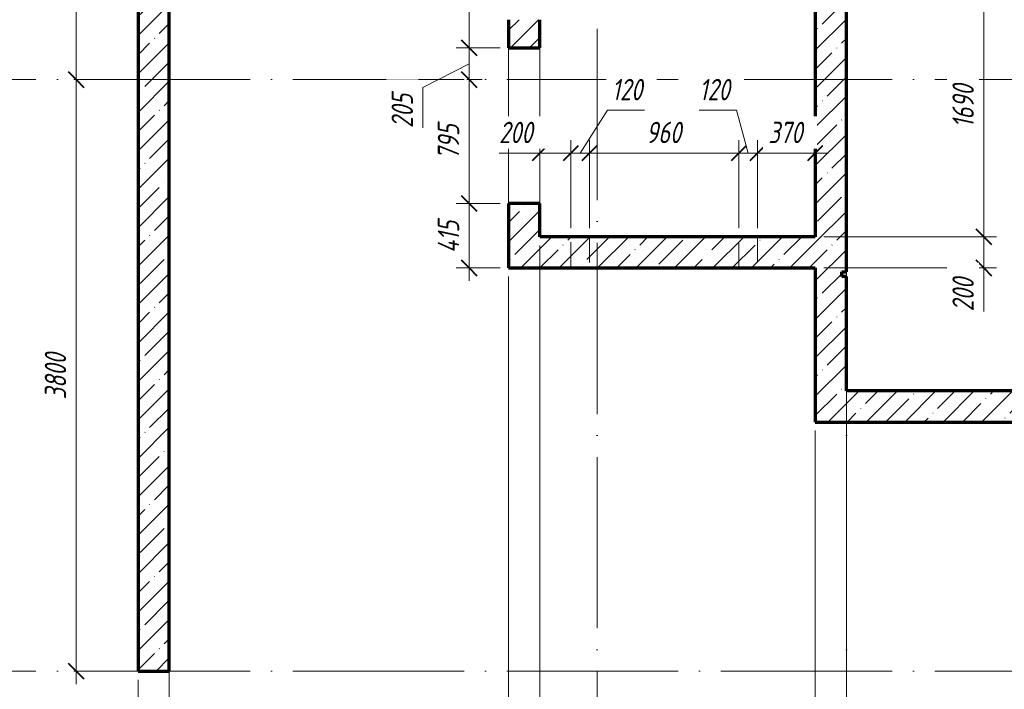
# Model space of a CAD drawing. Header units: millimetres. Extents: x 25602 to 56438, y 6682 to 19066.
# Tile 9 of 14: x 46289 to 52615, y 8884 to 13185. Entities that reach past the tile are written whole.
import ezdxf

# ---------------------------------------------------------------- set-up
doc = ezdxf.new("R2010")
doc.units = ezdxf.units.MM
doc.linetypes.add('ADSK_Линия сетки', pattern=[1375, 1100, -137.5, 0, -137.5])
doc.linetypes.add('ADSK_Невидимые', pattern=[275, 165, -110])
for name, color, linetype, lineweight in [('A-____-____-DIMS', 211, 'Continuous', 9), ('A-____-____-DIMS-55', 211, 'Continuous', 9), ('A-DOOR-____-OTLN', 31, 'Continuous', 20), ('A-DOOR-OPNG-OTLN', 31, 'Continuous', 20), ('A-WALL-____-HDLN', 110, 'ADSK_Невидимые', 20), ('A-WALL-____-MCUT', 113, 'Continuous', 50), ('A-WALL-____-PATT', 111, 'Continuous', 50), ('S-GRID-____-OTLN', 1, 'Continuous', 9)]:
    doc.layers.add(name, color=color, linetype=linetype, lineweight=lineweight)
doc.styles.add('GOST Common_I_1', font='GOST Common Italic.ttf', dxfattribs={"width": 0.8, "height": 137.5})
doc.dimstyles.new('ADSK_Округление_5мм__Узкий_', dxfattribs={"dimscale": 304.8, "dimtxt": 0.453694, "dimasz": 0.324803, "dimexe": 0.270669, "dimexo": 0.000592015, "dimgap": 0.072178, "dimtad": 1, "dimdec": 0, "dimlfac": 304.8, "dimrnd": 5, "dimdsep": 46, "dimtxsty": 'GOST Common_I_1', "dimblk1": 'OBLIQUE', "dimblk2": 'OBLIQUE', "dimsah": 1, "dimcen": 0.09, "dimdle": 0.270669, "dimazin": 0, "dimtfac": 1, "dimtdec": 4, "dimtix": 1, "dimtmove": 1, "dimatfit": 3, "dimfxl": 1, "dimtvp": 1, "dimtfill": 1, "dimtolj": 1, "dimtzin": 0, "dimlwd": 20, "dimlwe": 20, "dimarcsym": 2})
doc.dimstyles.new('ADSK_Округление_5мм__Узкий__1', dxfattribs={"dimscale": 304.8, "dimtxt": 0.453694, "dimasz": 0.324803, "dimexe": 0.270669, "dimexo": 0.000592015, "dimgap": 0.072178, "dimtad": 1, "dimdec": 0, "dimlfac": 304.8, "dimrnd": 5, "dimdsep": 46, "dimtxsty": 'GOST Common_I_1', "dimblk1": 'OBLIQUE', "dimblk2": 'OBLIQUE', "dimsah": 1, "dimcen": 0.09, "dimdle": 0.270669, "dimazin": 0, "dimtfac": 1, "dimtdec": 4, "dimtix": 1, "dimtmove": 0, "dimatfit": 3, "dimfxl": 1, "dimtvp": 1, "dimtfill": 1, "dimtolj": 1, "dimtzin": 0, "dimlwd": 20, "dimlwe": 20, "dimarcsym": 2})
doc.dimstyles.new('ADSK_Округление_5мм__Узкий__2', dxfattribs={"dimscale": 304.8, "dimtxt": 0.453694, "dimasz": 0.324803, "dimexe": 0.270669, "dimexo": 0.000592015, "dimgap": 0.072178, "dimtad": 1, "dimdec": 0, "dimlfac": 304.8, "dimrnd": 5, "dimdsep": 46, "dimtxsty": 'GOST Common_I_1', "dimblk1": 'OBLIQUE', "dimblk2": 'OBLIQUE', "dimsah": 1, "dimcen": 0.09, "dimdle": 0.270669, "dimazin": 0, "dimtfac": 1, "dimtdec": 4, "dimtix": 1, "dimtmove": 2, "dimatfit": 3, "dimfxl": 1, "dimtvp": 1, "dimtfill": 1, "dimtolj": 1, "dimtzin": 0, "dimlwd": 20, "dimlwe": 20, "dimarcsym": 2})
pattern_1 = [(45, (16130.72, 8588.57), (-123.4785, 123.4785), []), (45, (16254.2, 8588.57), (-123.4785, 123.4785), [218.281, -43.656, 1.844, -41.812])]

# ---------------------------------------------------------------- blocks, each defined once
blk = doc.blocks.new('ADSK_Дверь_ПроемПрямоугольный - ADSK_Дверь_ПроемПрямоугольный-1464736-КЖ1_ПЭ_ВЭ14_Опалубка_Стены')
at = {"layer": 'A-DOOR-OPNG-OTLN'}
for p, q in [((32200, 12005), (32200, 13005)), ((32400, 12005), (32400, 13005))]:
    blk.add_line(p, q, dxfattribs=at)
blk = doc.blocks.new('DIMBLOCK13-КЖ1_ПЭ_ВЭ14_Опалубка_Стены')
at = {"layer": 'A-____-____-DIMS-55', "lineweight": 40}
for p, q in [((46651.7, 12800), (46602.2, 12849.5)), ((46651.7, 12800), (46701.2, 12750.5)), ((46651.7, 9000), (46602.2, 9049.5)), ((46651.7, 9000), (46701.2, 8950.5))]:
    blk.add_line(p, q, dxfattribs=at)
at = {"layer": 'A-____-____-DIMS-55', "lineweight": 20}
for p, q in [((46651.7, 12800), (46636.7, 12800)), ((46651.7, 8917.5), (46651.7, 12800)), ((46651.7, 12800), (46734.2, 12800)), ((46651.7, 9000), (46636.7, 9000)), ((46651.7, 9000), (46734.2, 9000))]:
    blk.add_line(p, q, dxfattribs=at)
at = {"layer": 'A-____-____-DIMS-55', "color": 0, "lineweight": 20, "insert": (46450, 10745.3), "char_height": 137.5, "width": 371.262, "attachment_point": 1, "rotation": 90, "line_spacing_factor": 1.022761, "style": 'GOST Common_I_1', "bg_fill": 3, "box_fill_scale": 1.25, "bg_fill_color": 256, "bg_fill_true_color": 13158600, "bg_fill_transparency": 0}
blk.add_mtext('3800', dxfattribs=at)
blk = doc.blocks.new('_Oblique')
at = {"color": 0, "linetype": 'ByBlock', "lineweight": -2}
blk.add_line((-0.5, -0.5), (0.5, 0.5), dxfattribs=at)
blk = doc.blocks.new('DIMBLOCK58-КЖ1_ПЭ_ВЭ14_Опалубка_Стены')
at = {"layer": 'A-____-____-DIMS-55', "lineweight": 40}
for p, q in [((46651.7, 12800), (46602.2, 12849.5)), ((46651.7, 12800), (46701.2, 12750.5)), ((46651.7, 9000), (46602.2, 9049.5)), ((46651.7, 9000), (46701.2, 8950.5))]:
    blk.add_line(p, q, dxfattribs=at)
at = {"layer": 'A-____-____-DIMS-55', "lineweight": 20}
for p, q in [((46651.7, 12800), (46636.7, 12800)), ((46651.7, 8917.5), (46651.7, 12800)), ((46651.7, 12800), (46734.2, 12800)), ((46651.7, 9000), (46636.7, 9000)), ((46651.7, 9000), (46734.2, 9000))]:
    blk.add_line(p, q, dxfattribs=at)
at = {"layer": 'A-____-____-DIMS-55', "color": 0, "lineweight": 20, "insert": (46450, 10745.3), "char_height": 137.5, "width": 371.262, "attachment_point": 1, "rotation": 90, "line_spacing_factor": 1.022761, "style": 'GOST Common_I_1', "bg_fill": 3, "box_fill_scale": 1.25, "bg_fill_color": 256, "bg_fill_true_color": 13158600, "bg_fill_transparency": 0}
blk.add_mtext('3800', dxfattribs=at)
blk = doc.blocks.new('DIMBLOCK59-КЖ1_ПЭ_ВЭ14_Опалубка_Стены')
at = {"layer": 'A-____-____-DIMS-55', "lineweight": 20}
for p, q in [((46651.7, 12800), (46651.7, 16732.5)), ((46651.7, 16650), (46569.2, 16650)), ((46651.7, 16650), (46995, 16650)), ((46651.7, 12800), (46636.7, 12800)), ((46651.7, 12800), (46734.2, 12800))]:
    blk.add_line(p, q, dxfattribs=at)
at = {"layer": 'A-____-____-DIMS-55', "lineweight": 40}
for p, q in [((46651.7, 16650), (46602.2, 16699.5)), ((46651.7, 16650), (46701.2, 16600.5)), ((46651.7, 12800), (46602.2, 12849.5)), ((46651.7, 12800), (46701.2, 12750.5))]:
    blk.add_line(p, q, dxfattribs=at)
at = {"layer": 'A-____-____-DIMS-55', "color": 0, "lineweight": 20, "insert": (46450, 14570.3), "char_height": 137.5, "width": 371.262, "attachment_point": 1, "rotation": 90, "line_spacing_factor": 1.022761, "style": 'GOST Common_I_1', "bg_fill": 3, "box_fill_scale": 1.25, "bg_fill_color": 256, "bg_fill_true_color": 13158600, "bg_fill_transparency": 0}
blk.add_mtext('3850', dxfattribs=at)
blk = doc.blocks.new('DIMBLOCK68-КЖ1_ПЭ_ВЭ14_Опалубка_Стены')
at = {"layer": 'A-____-____-DIMS-55', "lineweight": 20}
for p, q in [((52483.1, 13480), (51455, 13480)), ((52483.1, 13480), (52483.1, 11790)), ((52483.1, 13480), (52565.6, 13480)), ((52483.1, 11790), (51455, 11790)), ((52483.1, 11790), (52565.6, 11790))]:
    blk.add_line(p, q, dxfattribs=at)
at = {"layer": 'A-____-____-DIMS-55', "lineweight": 40}
for p, q in [((52483.1, 13480), (52433.6, 13529.5)), ((52483.1, 13480), (52532.6, 13430.5)), ((52483.1, 11790), (52433.6, 11839.5)), ((52483.1, 11790), (52532.6, 11740.5))]:
    blk.add_line(p, q, dxfattribs=at)
at = {"layer": 'A-____-____-DIMS-55', "color": 0, "lineweight": 20, "insert": (52281.4, 12490.9), "char_height": 137.5, "width": 345.949, "attachment_point": 1, "rotation": 90, "line_spacing_factor": 1.022761, "style": 'GOST Common_I_1', "bg_fill": 3, "box_fill_scale": 1.25, "bg_fill_color": 256, "bg_fill_true_color": 13158600, "bg_fill_transparency": 0}
blk.add_mtext('1690', dxfattribs=at)
blk = doc.blocks.new('DIMBLOCK69-КЖ1_ПЭ_ВЭ14_Опалубка_Стены')
at = {"layer": 'A-____-____-DIMS-55', "lineweight": 40}
for p, q in [((52483.1, 11790), (52433.6, 11839.5)), ((52483.1, 11790), (52532.6, 11740.5)), ((52483.1, 11590), (52433.6, 11639.5)), ((52483.1, 11590), (52532.6, 11540.5))]:
    blk.add_line(p, q, dxfattribs=at)
at = {"layer": 'A-____-____-DIMS-55', "lineweight": 20}
for p, q in [((52483.1, 11790), (51455, 11790)), ((52483.1, 11790), (52483.1, 11507.5)), ((52483.1, 11790), (52565.6, 11790)), ((52483.1, 11570.2), (52483.1, 11690)), ((52483.1, 11590), (51455, 11590)), ((52483.1, 11590), (52565.6, 11590)), ((52483.1, 11310.6), (52483.1, 11570.2))]:
    blk.add_line(p, q, dxfattribs=at)
at = {"layer": 'A-____-____-DIMS-55', "color": 0, "lineweight": 20, "insert": (52281.4, 11310.6), "char_height": 137.5, "width": 278.447, "attachment_point": 1, "rotation": 90, "line_spacing_factor": 1.022761, "style": 'GOST Common_I_1', "bg_fill": 3, "box_fill_scale": 1.25, "bg_fill_color": 256, "bg_fill_true_color": 13158600, "bg_fill_transparency": 0}
blk.add_mtext('200', dxfattribs=at)
blk = doc.blocks.new('DIMBLOCK78-КЖ1_ПЭ_ВЭ14_Опалубка_Стены')
at = {"layer": 'A-____-____-DIMS-55', "lineweight": 20}
for p, q in [((47050, 8449.7), (47050, 8945)), ((47250, 8449.7), (47250, 8945)), ((46770.6, 8449.7), (47030.2, 8449.7)), ((46967.5, 8449.7), (47250, 8449.7)), ((47030.2, 8449.7), (47150, 8449.7)), ((47050, 8449.7), (47050, 8367.2)), ((47250, 8449.7), (47250, 8367.2))]:
    blk.add_line(p, q, dxfattribs=at)
at = {"layer": 'A-____-____-DIMS-55', "lineweight": 40}
for p, q in [((47050, 8449.7), (47099.5, 8499.2)), ((47250, 8449.7), (47299.5, 8499.2)), ((47050, 8449.7), (47000.5, 8400.2)), ((47250, 8449.7), (47200.5, 8400.2))]:
    blk.add_line(p, q, dxfattribs=at)
at = {"layer": 'A-____-____-DIMS-55', "color": 0, "lineweight": 20, "insert": (46770.6, 8651.4), "char_height": 137.5, "width": 278.447, "attachment_point": 1, "line_spacing_factor": 1.022761, "style": 'GOST Common_I_1', "bg_fill": 3, "box_fill_scale": 1.25, "bg_fill_color": 256, "bg_fill_true_color": 13158600, "bg_fill_transparency": 0}
blk.add_mtext('200', dxfattribs=at)
blk = doc.blocks.new('DIMBLOCK79-КЖ1_ПЭ_ВЭ14_Опалубка_Стены')
at = {"layer": 'A-____-____-DIMS-55', "lineweight": 20}
for p, q in [((49430, 8449.7), (49430, 11535)), ((47250, 8449.7), (47250, 8945)), ((47250, 8449.7), (49430, 8449.7)), ((47250, 8449.7), (47250, 8367.2)), ((49430, 8449.7), (49430, 8367.2))]:
    blk.add_line(p, q, dxfattribs=at)
at = {"layer": 'A-____-____-DIMS-55', "lineweight": 40}
for p, q in [((47250, 8449.7), (47299.5, 8499.2)), ((49430, 8449.7), (49479.5, 8499.2)), ((47250, 8449.7), (47200.5, 8400.2)), ((49430, 8449.7), (49380.5, 8400.2))]:
    blk.add_line(p, q, dxfattribs=at)
at = {"layer": 'A-____-____-DIMS-55', "color": 0, "lineweight": 20, "insert": (48195.9, 8651.4), "char_height": 137.5, "width": 345.949, "attachment_point": 1, "line_spacing_factor": 1.022761, "style": 'GOST Common_I_1', "bg_fill": 3, "box_fill_scale": 1.25, "bg_fill_color": 256, "bg_fill_true_color": 13158600, "bg_fill_transparency": 0}
blk.add_mtext('2180', dxfattribs=at)
blk = doc.blocks.new('DIMBLOCK80-КЖ1_ПЭ_ВЭ14_Опалубка_Стены')
at = {"layer": 'A-____-____-DIMS-55', "lineweight": 20}
for p, q in [((49630, 8449.7), (49630, 11735)), ((49430, 8449.7), (49430, 11535)), ((49430, 8449.7), (49630, 8449.7)), ((49430, 8449.7), (49430, 8367.2)), ((49649.8, 8449.7), (49530, 8449.7)), ((49630, 8449.7), (49630, 8367.2)), ((49909.4, 8449.7), (49649.8, 8449.7))]:
    blk.add_line(p, q, dxfattribs=at)
at = {"layer": 'A-____-____-DIMS-55', "lineweight": 40}
for p, q in [((49430, 8449.7), (49479.5, 8499.2)), ((49630, 8449.7), (49679.5, 8499.2)), ((49430, 8449.7), (49380.5, 8400.2)), ((49630, 8449.7), (49580.5, 8400.2))]:
    blk.add_line(p, q, dxfattribs=at)
at = {"layer": 'A-____-____-DIMS-55', "color": 0, "lineweight": 20, "insert": (49677.3, 8651.4), "char_height": 137.5, "width": 278.447, "attachment_point": 1, "line_spacing_factor": 1.022761, "style": 'GOST Common_I_1', "bg_fill": 3, "box_fill_scale": 1.25, "bg_fill_color": 256, "bg_fill_true_color": 13158600, "bg_fill_transparency": 0}
blk.add_mtext('200', dxfattribs=at)
blk = doc.blocks.new('DIMBLOCK81-КЖ1_ПЭ_ВЭ14_Опалубка_Стены')
at = {"layer": 'A-____-____-DIMS-55', "lineweight": 20}
for p, q in [((49630, 8449.7), (49630, 11735)), ((51400, 8449.7), (51400, 10545)), ((49630, 8449.7), (51400, 8449.7)), ((49630, 8449.7), (49630, 8367.2)), ((51400, 8449.7), (51400, 8367.2))]:
    blk.add_line(p, q, dxfattribs=at)
at = {"layer": 'A-____-____-DIMS-55', "lineweight": 40}
for p, q in [((49630, 8449.7), (49679.5, 8499.2)), ((51400, 8449.7), (51449.5, 8499.2)), ((49630, 8449.7), (49580.5, 8400.2)), ((51400, 8449.7), (51350.5, 8400.2))]:
    blk.add_line(p, q, dxfattribs=at)
at = {"layer": 'A-____-____-DIMS-55', "color": 0, "lineweight": 20, "insert": (50370.9, 8651.4), "char_height": 137.5, "width": 345.949, "attachment_point": 1, "line_spacing_factor": 1.022761, "style": 'GOST Common_I_1', "bg_fill": 3, "box_fill_scale": 1.25, "bg_fill_color": 256, "bg_fill_true_color": 13158600, "bg_fill_transparency": 0}
blk.add_mtext('1770', dxfattribs=at)
blk = doc.blocks.new('DIMBLOCK82-КЖ1_ПЭ_ВЭ14_Опалубка_Стены')
at = {"layer": 'A-____-____-DIMS-55', "lineweight": 20}
for p, q in [((51600, 8449.7), (51600, 10745)), ((51400, 8449.7), (51400, 10545)), ((51400, 8449.7), (51600, 8449.7)), ((51400, 8449.7), (51400, 8367.2)), ((51619.8, 8449.7), (51500, 8449.7)), ((51600, 8449.7), (51600, 8367.2)), ((51879.4, 8449.7), (51619.8, 8449.7))]:
    blk.add_line(p, q, dxfattribs=at)
at = {"layer": 'A-____-____-DIMS-55', "lineweight": 40}
for p, q in [((51400, 8449.7), (51449.5, 8499.2)), ((51600, 8449.7), (51649.5, 8499.2)), ((51400, 8449.7), (51350.5, 8400.2)), ((51600, 8449.7), (51550.5, 8400.2))]:
    blk.add_line(p, q, dxfattribs=at)
at = {"layer": 'A-____-____-DIMS-55', "color": 0, "lineweight": 20, "insert": (51647.3, 8651.4), "char_height": 137.5, "width": 278.447, "attachment_point": 1, "line_spacing_factor": 1.022761, "style": 'GOST Common_I_1', "bg_fill": 3, "box_fill_scale": 1.25, "bg_fill_color": 256, "bg_fill_true_color": 13158600, "bg_fill_transparency": 0}
blk.add_mtext('200', dxfattribs=at)
blk = doc.blocks.new('DIMBLOCK83-КЖ1_ПЭ_ВЭ14_Опалубка_Стены')
at = {"layer": 'A-____-____-DIMS-55', "lineweight": 20}
for p, q in [((51600, 8449.7), (51600, 10745)), ((53100, 8449.7), (53100, 10545)), ((51600, 8449.7), (53100, 8449.7)), ((51600, 8449.7), (51600, 8367.2)), ((53100, 8449.7), (53100, 8367.2))]:
    blk.add_line(p, q, dxfattribs=at)
at = {"layer": 'A-____-____-DIMS-55', "lineweight": 40}
for p, q in [((51600, 8449.7), (51649.5, 8499.2)), ((53100, 8449.7), (53149.5, 8499.2)), ((51600, 8449.7), (51550.5, 8400.2)), ((53100, 8449.7), (53050.5, 8400.2))]:
    blk.add_line(p, q, dxfattribs=at)
at = {"layer": 'A-____-____-DIMS-55', "color": 0, "lineweight": 20, "insert": (52205.9, 8614.5), "char_height": 137.5, "width": 345.949, "attachment_point": 1, "line_spacing_factor": 1.022761, "style": 'GOST Common_I_1', "bg_fill": 3, "box_fill_scale": 1.25, "bg_fill_color": 256, "bg_fill_true_color": 13158600, "bg_fill_transparency": 0}
blk.add_mtext('1500', dxfattribs=at)
blk = doc.blocks.new('DIMBLOCK87-КЖ1_ПЭ_ВЭ14_Опалубка_Стены')
at = {"layer": 'A-____-____-DIMS-55', "lineweight": 40}
for p, q in [((49176.7, 12005), (49127.2, 12054.5)), ((49176.7, 12005), (49226.2, 11955.5)), ((49176.7, 11590), (49127.2, 11639.5)), ((49176.7, 11590), (49226.2, 11540.5))]:
    blk.add_line(p, q, dxfattribs=at)
at = {"layer": 'A-____-____-DIMS-55', "lineweight": 20}
for p, q in [((49176.7, 12005), (49094.2, 12005)), ((49176.7, 11507.5), (49176.7, 12005)), ((49176.7, 12005), (49375, 12005)), ((49176.7, 11590), (49094.2, 11590)), ((49176.7, 11590), (49375, 11590))]:
    blk.add_line(p, q, dxfattribs=at)
at = {"layer": 'A-____-____-DIMS-55', "color": 0, "lineweight": 20, "insert": (48975, 11686.2), "char_height": 137.5, "width": 267.196, "attachment_point": 1, "rotation": 90, "line_spacing_factor": 1.022761, "style": 'GOST Common_I_1', "bg_fill": 3, "box_fill_scale": 1.25, "bg_fill_color": 256, "bg_fill_true_color": 13158600, "bg_fill_transparency": 0}
blk.add_mtext('415', dxfattribs=at)
blk = doc.blocks.new('DIMBLOCK88-КЖ1_ПЭ_ВЭ14_Опалубка_Стены')
at = {"layer": 'A-____-____-DIMS-55', "lineweight": 40}
for p, q in [((49176.7, 12800), (49127.2, 12849.5)), ((49176.7, 12800), (49226.2, 12750.5)), ((49176.7, 12005), (49127.2, 12054.5)), ((49176.7, 12005), (49226.2, 11955.5))]:
    blk.add_line(p, q, dxfattribs=at)
at = {"layer": 'A-____-____-DIMS-55', "lineweight": 20}
for p, q in [((49176.7, 12800), (49161.7, 12800)), ((49176.7, 12005), (49176.7, 12800)), ((49176.7, 12800), (49259.2, 12800)), ((49176.7, 12005), (49094.2, 12005)), ((49176.7, 12005), (49375, 12005))]:
    blk.add_line(p, q, dxfattribs=at)
at = {"layer": 'A-____-____-DIMS-55', "color": 0, "lineweight": 20, "insert": (48975, 12286.5), "char_height": 137.5, "width": 278.447, "attachment_point": 1, "rotation": 90, "line_spacing_factor": 1.022761, "style": 'GOST Common_I_1', "bg_fill": 3, "box_fill_scale": 1.25, "bg_fill_color": 256, "bg_fill_true_color": 13158600, "bg_fill_transparency": 0}
blk.add_mtext('795', dxfattribs=at)
blk = doc.blocks.new('DIMBLOCK89-КЖ1_ПЭ_ВЭ14_Опалубка_Стены')
at = {"layer": 'A-____-____-DIMS-55', "lineweight": 40}
for p, q in [((49176.7, 13005), (49127.2, 13054.5)), ((49176.7, 13005), (49226.2, 12955.5)), ((49176.7, 12800), (49127.2, 12849.5)), ((49176.7, 12800), (49226.2, 12750.5))]:
    blk.add_line(p, q, dxfattribs=at)
at = {"layer": 'A-____-____-DIMS-55', "lineweight": 20}
for p, q in [((49176.7, 13005), (49094.2, 13005)), ((49176.7, 12800), (49176.7, 13005)), ((49176.7, 13005), (49375, 13005)), ((48879.7, 12749), (49176.7, 12902.5)), ((49176.7, 12800), (49161.7, 12800)), ((49176.7, 12800), (49259.2, 12800)), ((48879.7, 12489.5), (48879.7, 12749))]:
    blk.add_line(p, q, dxfattribs=at)
at = {"layer": 'A-____-____-DIMS-55', "color": 0, "lineweight": 20, "insert": (48678, 12489.5), "char_height": 137.5, "width": 278.447, "attachment_point": 1, "rotation": 90, "line_spacing_factor": 1.022761, "style": 'GOST Common_I_1', "bg_fill": 3, "box_fill_scale": 1.25, "bg_fill_color": 256, "bg_fill_true_color": 13158600, "bg_fill_transparency": 0}
blk.add_mtext('205', dxfattribs=at)
blk = doc.blocks.new('DIMBLOCK90-КЖ1_ПЭ_ВЭ14_Опалубка_Стены')
at = {"layer": 'A-____-____-DIMS-55', "lineweight": 40}
for p, q in [((49176.7, 13825), (49127.2, 13874.5)), ((49176.7, 13825), (49226.2, 13775.5)), ((49176.7, 13005), (49127.2, 13054.5)), ((49176.7, 13005), (49226.2, 12955.5))]:
    blk.add_line(p, q, dxfattribs=at)
at = {"layer": 'A-____-____-DIMS-55', "lineweight": 20}
for p, q in [((49176.7, 13825), (49094.2, 13825)), ((49176.7, 13005), (49176.7, 13825)), ((49176.7, 13825), (49375, 13825)), ((49176.7, 13005), (49094.2, 13005)), ((49176.7, 13005), (49375, 13005))]:
    blk.add_line(p, q, dxfattribs=at)
at = {"layer": 'A-____-____-DIMS-55', "color": 0, "lineweight": 20, "insert": (48975, 13299), "char_height": 137.5, "width": 278.447, "attachment_point": 1, "rotation": 90, "line_spacing_factor": 1.022761, "style": 'GOST Common_I_1', "bg_fill": 3, "box_fill_scale": 1.25, "bg_fill_color": 256, "bg_fill_true_color": 13158600, "bg_fill_transparency": 0}
blk.add_mtext('820', dxfattribs=at)
blk = doc.blocks.new('DIMBLOCK127-КЖ1_ПЭ_ВЭ14_Опалубка_Стены')
at = {"layer": 'A-____-____-DIMS-55', "lineweight": 20}
for p, q in [((49829.7, 12327.7), (49829.7, 12410.2)), ((49630, 12327.7), (49630, 12342.7)), ((49368.8, 12327.7), (49628.3, 12327.7)), ((49547.5, 12327.7), (49829.7, 12327.7)), ((49628.3, 12327.7), (49729.9, 12327.7)), ((49630, 12327.7), (49630, 12245.2)), ((49829.7, 12327.7), (49829.7, 11845))]:
    blk.add_line(p, q, dxfattribs=at)
at = {"layer": 'A-____-____-DIMS-55', "lineweight": 40}
for p, q in [((49630, 12327.7), (49679.5, 12377.2)), ((49829.7, 12327.7), (49879.2, 12377.2)), ((49630, 12327.7), (49580.5, 12278.2)), ((49829.7, 12327.7), (49780.2, 12278.2))]:
    blk.add_line(p, q, dxfattribs=at)
at = {"layer": 'A-____-____-DIMS-55', "color": 0, "lineweight": 20, "insert": (49368.8, 12529.4), "char_height": 137.5, "width": 278.447, "attachment_point": 1, "line_spacing_factor": 1.022761, "style": 'GOST Common_I_1', "bg_fill": 3, "box_fill_scale": 1.25, "bg_fill_color": 256, "bg_fill_true_color": 13158600, "bg_fill_transparency": 0}
blk.add_mtext('200', dxfattribs=at)
blk = doc.blocks.new('DIMBLOCK128-КЖ1_ПЭ_ВЭ14_Опалубка_Стены')
at = {"layer": 'A-____-____-DIMS-55', "lineweight": 20}
for p, q in [((50065.4, 12603), (49889.7, 12327.7)), ((50303.9, 12603), (50065.4, 12603)), ((49829.7, 12327.7), (49829.7, 12410.2)), ((49949.7, 12327.7), (49949.7, 12410.2)), ((49829.7, 12327.7), (49949.7, 12327.7)), ((49829.7, 12327.7), (49829.7, 11845)), ((49949.7, 12327.7), (49949.7, 11845))]:
    blk.add_line(p, q, dxfattribs=at)
at = {"layer": 'A-____-____-DIMS-55', "lineweight": 40}
for p, q in [((49829.7, 12327.7), (49879.2, 12377.2)), ((49949.7, 12327.7), (49999.2, 12377.2)), ((49829.7, 12327.7), (49780.2, 12278.2)), ((49949.7, 12327.7), (49900.2, 12278.2))]:
    blk.add_line(p, q, dxfattribs=at)
at = {"layer": 'A-____-____-DIMS-55', "color": 0, "lineweight": 20, "insert": (50092.9, 12804.7), "char_height": 137.5, "width": 253.133, "attachment_point": 1, "line_spacing_factor": 1.022761, "style": 'GOST Common_I_1', "bg_fill": 3, "box_fill_scale": 1.25, "bg_fill_color": 256, "bg_fill_true_color": 13158600, "bg_fill_transparency": 0}
blk.add_mtext('120', dxfattribs=at)
blk = doc.blocks.new('DIMBLOCK129-КЖ1_ПЭ_ВЭ14_Опалубка_Стены')
at = {"layer": 'A-____-____-DIMS-55', "lineweight": 20}
for p, q in [((49949.7, 12327.7), (49949.7, 12410.2)), ((50909.7, 12327.7), (50909.7, 12410.2)), ((49949.7, 12327.7), (50909.7, 12327.7)), ((49949.7, 12327.7), (49949.7, 11845)), ((50909.7, 12327.7), (50909.7, 11845))]:
    blk.add_line(p, q, dxfattribs=at)
at = {"layer": 'A-____-____-DIMS-55', "lineweight": 40}
for p, q in [((49949.7, 12327.7), (49999.2, 12377.2)), ((50909.7, 12327.7), (50959.2, 12377.2)), ((49949.7, 12327.7), (49900.2, 12278.2)), ((50909.7, 12327.7), (50860.2, 12278.2))]:
    blk.add_line(p, q, dxfattribs=at)
at = {"layer": 'A-____-____-DIMS-55', "color": 0, "lineweight": 20, "insert": (50313.7, 12529.4), "char_height": 137.5, "width": 278.447, "attachment_point": 1, "line_spacing_factor": 1.022761, "style": 'GOST Common_I_1', "bg_fill": 3, "box_fill_scale": 1.25, "bg_fill_color": 256, "bg_fill_true_color": 13158600, "bg_fill_transparency": 0}
blk.add_mtext('960', dxfattribs=at)
blk = doc.blocks.new('DIMBLOCK130-КЖ1_ПЭ_ВЭ14_Опалубка_Стены')
at = {"layer": 'A-____-____-DIMS-55', "lineweight": 20}
for p, q in [((50655.1, 12603), (50893.5, 12603)), ((50893.5, 12603), (50969.7, 12327.7)), ((50909.7, 12327.7), (50909.7, 12410.2)), ((51029.7, 12327.7), (51029.7, 12410.2)), ((50909.7, 12327.7), (51029.7, 12327.7)), ((50909.7, 12327.7), (50909.7, 11845)), ((51029.7, 12327.7), (51029.7, 11845))]:
    blk.add_line(p, q, dxfattribs=at)
at = {"layer": 'A-____-____-DIMS-55', "lineweight": 40}
for p, q in [((50909.7, 12327.7), (50959.2, 12377.2)), ((51029.7, 12327.7), (51079.2, 12377.2)), ((50909.7, 12327.7), (50860.2, 12278.2)), ((51029.7, 12327.7), (50980.2, 12278.2))]:
    blk.add_line(p, q, dxfattribs=at)
at = {"layer": 'A-____-____-DIMS-55', "color": 0, "lineweight": 20, "insert": (50655.1, 12804.7), "char_height": 137.5, "width": 253.133, "attachment_point": 1, "line_spacing_factor": 1.022761, "style": 'GOST Common_I_1', "bg_fill": 3, "box_fill_scale": 1.25, "bg_fill_color": 256, "bg_fill_true_color": 13158600, "bg_fill_transparency": 0}
blk.add_mtext('120', dxfattribs=at)
blk = doc.blocks.new('DIMBLOCK131-КЖ1_ПЭ_ВЭ14_Опалубка_Стены')
at = {"layer": 'A-____-____-DIMS-55', "lineweight": 20}
for p, q in [((51029.7, 12327.7), (51029.7, 12410.2)), ((51400, 12327.7), (51400, 12342.7)), ((51029.7, 12327.7), (51482.5, 12327.7)), ((51029.7, 12327.7), (51029.7, 11845)), ((51400, 12327.7), (51400, 12245.2))]:
    blk.add_line(p, q, dxfattribs=at)
at = {"layer": 'A-____-____-DIMS-55', "lineweight": 40}
for p, q in [((51029.7, 12327.7), (51079.2, 12377.2)), ((51400, 12327.7), (51449.5, 12377.2)), ((51029.7, 12327.7), (50980.2, 12278.2)), ((51400, 12327.7), (51350.5, 12278.2))]:
    blk.add_line(p, q, dxfattribs=at)
at = {"layer": 'A-____-____-DIMS-55', "color": 0, "lineweight": 20, "insert": (51098.9, 12529.4), "char_height": 137.5, "width": 278.447, "attachment_point": 1, "line_spacing_factor": 1.022761, "style": 'GOST Common_I_1', "bg_fill": 3, "box_fill_scale": 1.25, "bg_fill_color": 256, "bg_fill_true_color": 13158600, "bg_fill_transparency": 0}
blk.add_mtext('370', dxfattribs=at)

msp = doc.modelspace()

# ---------------------------------------------------------------- hatches: boundary and pattern name
at = {"layer": 'A-WALL-____-PATT', "lineweight": 9}
h = msp.add_hatch(dxfattribs=at)
h.set_pattern_fill('FP_1', color=256, style=0, pattern_type=2)
h.set_pattern_definition(pattern_1)
h.paths.add_polyline_path([(47250, 9000), (47250, 16450.001), (47050, 16450.001), (47050, 9000)])
h = msp.add_hatch(dxfattribs=at)
h.set_pattern_fill('FP_1', color=256, style=0, pattern_type=2)
h.set_pattern_definition(pattern_1)
h.paths.add_polyline_path([(49429.9995, 11790.001), (49629.9995, 11790.001), (49629.9995, 12005.0392), (49429.9995, 12005.0392)])
h.paths.add_polyline_path([(49629.9995, 13005.0392), (49629.9995, 13185.0392), (49429.9995, 13185.0392), (49429.9995, 13005.0392)])
h.paths.add_polyline_path([(49429.9995, 13225.0392), (49629.9995, 13225.0392), (49629.9995, 13825.0392), (49429.9995, 13825.0392)])
h.paths.add_polyline_path([(49629.9995, 15125.0392), (49629.9995, 15305.0392), (49429.9995, 15305.0392), (49429.9995, 15125.0392)])
h.paths.add_polyline_path([(49629.9995, 15345.0392), (49629.9995, 16450.001), (49429.9995, 16450.001), (49429.9995, 15345.0392), (49596.791, 15345.0392)])
h = msp.add_hatch(dxfattribs=at)
h.set_pattern_fill('FP_1', color=256, style=0, pattern_type=2)
h.set_pattern_definition(pattern_1)
h.paths.add_polyline_path([(51400, 10600.0013), (51600, 10600.0013), (51600, 11535.0017), (51570, 11535.0017), (51570, 11565.0017), (51600, 11565.0017), (51600, 15685.0013), (51570, 15685.0013), (51570, 15715.0013), (51600, 15715.0013), (51600, 16450.001), (51400, 16450.001), (51400, 11590.001)])
h = msp.add_hatch(dxfattribs=at)
h.set_pattern_fill('FP_1', color=256, style=0, pattern_type=2)
h.set_pattern_definition(pattern_1)
h.paths.add_polyline_path([(49429.9995, 11590.001), (51400, 11590.001), (51400, 11790.001), (49429.9995, 11790.001)])
h = msp.add_hatch(dxfattribs=at)
h.set_pattern_fill('FP_1', color=256, style=0, pattern_type=2)
h.set_pattern_definition(pattern_1)
h.paths.add_polyline_path([(51600, 10600.0013), (53100, 10600.0013), (53100, 10800.0013), (51600, 10800.0013)])
h.paths.add_polyline_path([(54100, 10600.0013), (54200, 10600.0013), (54200, 10800.0013), (54100, 10800.0013)])

# ---------------------------------------------------------------- linework, layer by layer
at = {"layer": 'A-WALL-____-HDLN'}
for p, q in [((49829.7395, 11590.001), (49829.7395, 11790.001)), ((49949.7395, 11790.001), (49949.7395, 11590.001)), ((50909.7395, 11590.001), (50909.7395, 11790.001)), ((51029.7395, 11790.001), (51029.7395, 11590.001))]:
    msp.add_line(p, q, dxfattribs=at)
at = {"layer": 'A-WALL-____-MCUT', "lineweight": 70}
for p, q in [((47050, 16650.001), (47050, 9000)), ((47250, 9000), (47250, 16450.001)), ((51600, 11565.0017), (51600, 15685.0013)), ((51400, 13480.001), (51400, 11790.001)), ((49429.9995, 13185.0392), (49429.9995, 13005.0392)), ((49629.9995, 13005.0392), (49629.9995, 13185.0392)), ((49429.9995, 13005.0392), (49629.9995, 13005.0392)), ((49629.9995, 12005.0392), (49429.9995, 12005.0392)), ((49429.9995, 12005.0392), (49429.9995, 11590.001)), ((49629.9995, 11790.001), (49629.9995, 12004.9896)), ((51400, 11790.001), (49629.9995, 11790.001)), ((49429.9995, 11590.001), (51400, 11590.001)), ((51400, 11590.001), (51400, 10600.0013)), ((51570, 11535.0017), (51570, 11565.0017)), ((51570, 11565.0017), (51600, 11565.0017)), ((51600, 11535.0017), (51570, 11535.0017)), ((51600, 10800.0013), (51600, 11535.0017)), ((53100, 10800.0013), (51600, 10800.0013)), ((51400, 10600.0013), (53100, 10600.0013)), ((47050, 9000), (47250, 9000))]:
    msp.add_line(p, q, dxfattribs=at)
at = {"layer": 'S-GRID-____-OTLN', "linetype": 'ADSK_Линия сетки'}
for p, q in [((47250, 18626.091), (47250, 7131.6051)), ((50000, 18626.091), (50000, 7131.6051)), ((51600, 18626.091), (51600, 7131.6051)), ((26042.1355, 12800.001), (55820.5055, 12800.001)), ((26042.1355, 9000), (55820.5055, 9000))]:
    msp.add_line(p, q, dxfattribs=at)

# ---------------------------------------------------------------- block references
at = {"layer": 'A-DOOR-____-OTLN'}
msp.add_blockref('ADSK_Дверь_ПроемПрямоугольный - ADSK_Дверь_ПроемПрямоугольный-1464736-КЖ1_ПЭ_ВЭ14_Опалубка_Стены', (17229.9999, 0), dxfattribs=at)

# ---------------------------------------------------------------- next in the draw order: dimensions: what is measured, and where the dimension line sits
at = {"layer": 'A-____-____-DIMS', "lineweight": 20}
for base, p1, p2, override, picture, middle in [((52483.1195, 11790.001), (51400, 13480.001), (51400, 11790.001), {"dimpost": '<>', "dimfxl": 1690}, 'DIMBLOCK68-КЖ1_ПЭ_ВЭ14_Опалубка_Стены', (52392.3695, 12635.001)), ((46651.6785, 12800.001), (46581.6749, 9000), (46581.6749, 12800.001), {"dimpost": '<>', "dimfxl": 3800.001}, 'DIMBLOCK13-КЖ1_ПЭ_ВЭ14_Опалубка_Стены', (46560.9285, 10900.0005))]:
    dim = msp.add_linear_dim(base=base, p1=p1, p2=p2, angle=90, dimstyle='ADSK_Округление_5мм__Узкий__1', override=override, dxfattribs=at)
    dim.commit()
    dim.dimension.update_dxf_attribs({"geometry": picture, "text_midpoint": middle})
dim = msp.add_linear_dim(base=(47250, 8449.7301), p1=(47050, 9000), p2=(47250, 9000), dimstyle='ADSK_Округление_5мм__Узкий_', override={"dimpost": '<>', "dimfxl": 200}, dxfattribs=at)
dim.commit()
dim.dimension.update_dxf_attribs({"geometry": 'DIMBLOCK78-КЖ1_ПЭ_ВЭ14_Опалубка_Стены', "text_midpoint": (46909.8539, 8559.7524), "dimtype": 160})

# ---------------------------------------------------------------- next in the draw order: dimensions: what is measured, and where the dimension line sits
dim = msp.add_linear_dim(base=(46651.6785, 12800.001), p1=(46581.6749, 9000), p2=(46581.6749, 12800.001), angle=90, dimstyle='ADSK_Округление_5мм__Узкий__1', override={"dimpost": '<>', "dimfxl": 3800.001}, dxfattribs=at)
dim.commit()
dim.dimension.update_dxf_attribs({"geometry": 'DIMBLOCK58-КЖ1_ПЭ_ВЭ14_Опалубка_Стены', "text_midpoint": (46560.9285, 10900.0005)})
dim = msp.add_linear_dim(base=(52483.1195, 11590.001), p1=(51400, 11790.001), p2=(51400, 11590.001), angle=90, dimstyle='ADSK_Округление_5мм__Узкий_', override={"dimpost": '<>', "dimfxl": 200}, dxfattribs=at)
dim.commit()
dim.dimension.update_dxf_attribs({"geometry": 'DIMBLOCK69-КЖ1_ПЭ_ВЭ14_Опалубка_Стены', "text_midpoint": (52373.0973, 11449.8549), "dimtype": 160, "text_rotation": 90})
dim = msp.add_linear_dim(base=(49429.9995, 8449.7301), p1=(47250, 9000), p2=(49429.9995, 11590.001), dimstyle='ADSK_Округление_5мм__Узкий__1', override={"dimpost": '<>', "dimfxl": 3385.336494}, dxfattribs=at)
dim.commit()
dim.dimension.update_dxf_attribs({"geometry": 'DIMBLOCK79-КЖ1_ПЭ_ВЭ14_Опалубка_Стены', "text_midpoint": (48339.9998, 8540.4801)})

# ---------------------------------------------------------------- next in the draw order: dimensions: what is measured, and where the dimension line sits
dim = msp.add_linear_dim(base=(46651.6785, 16650.001), p1=(46581.6749, 12800.001), p2=(47050, 16650.001), angle=90, dimstyle='ADSK_Округление_5мм__Узкий__1', override={"dimpost": '<>', "dimfxl": 3878.379607}, dxfattribs=at)
dim.commit()
dim.dimension.update_dxf_attribs({"geometry": 'DIMBLOCK59-КЖ1_ПЭ_ВЭ14_Опалубка_Стены', "text_midpoint": (46560.0431, 14725.001)})
dim = msp.add_linear_dim(base=(49629.9995, 8449.7301), p1=(49429.9995, 11590.001), p2=(49629.9995, 11790.001), dimstyle='ADSK_Округление_5мм__Узкий_', override={"dimpost": '<>', "dimfxl": 282.842712}, dxfattribs=at)
dim.commit()
dim.dimension.update_dxf_attribs({"geometry": 'DIMBLOCK80-КЖ1_ПЭ_ВЭ14_Опалубка_Стены', "text_midpoint": (49816.5534, 8559.7524), "dimtype": 160})

# ---------------------------------------------------------------- next in the draw order: dimensions: what is measured, and where the dimension line sits
dim = msp.add_linear_dim(base=(49176.6717, 12005.0392), p1=(49429.9995, 11590.001), p2=(49429.9995, 12005.0392), angle=90, dimstyle='ADSK_Округление_5мм__Узкий__1', override={"dimpost": '<>', "dimfxl": 415.038181}, dxfattribs=at)
dim.commit()
dim.dimension.update_dxf_attribs({"geometry": 'DIMBLOCK87-КЖ1_ПЭ_ВЭ14_Опалубка_Стены', "text_midpoint": (49085.9217, 11797.5201)})
dim = msp.add_linear_dim(base=(51400, 8449.7301), p1=(49629.9995, 11790.001), p2=(51400, 10600.0013), dimstyle='ADSK_Округление_5мм__Узкий__1', override={"dimpost": '<>', "dimfxl": 2132.838727}, dxfattribs=at)
dim.commit()
dim.dimension.update_dxf_attribs({"geometry": 'DIMBLOCK81-КЖ1_ПЭ_ВЭ14_Опалубка_Стены', "text_midpoint": (50514.9998, 8540.4801)})

# ---------------------------------------------------------------- next in the draw order: dimensions: what is measured, and where the dimension line sits
dim = msp.add_linear_dim(base=(49176.6717, 12800.001), p1=(49429.9995, 12005.0392), p2=(49106.6681, 12800.001), angle=90, dimstyle='ADSK_Округление_5мм__Узкий__1', override={"dimpost": '<>', "dimfxl": 858.200098}, dxfattribs=at)
dim.commit()
dim.dimension.update_dxf_attribs({"geometry": 'DIMBLOCK88-КЖ1_ПЭ_ВЭ14_Опалубка_Стены', "text_midpoint": (49085.9217, 12402.5201)})
dim = msp.add_linear_dim(base=(51600, 8449.7301), p1=(51400, 10600.0013), p2=(51600, 10800.0013), dimstyle='ADSK_Округление_5мм__Узкий_', override={"dimpost": '<>', "dimfxl": 282.842712}, dxfattribs=at)
dim.commit()
dim.dimension.update_dxf_attribs({"geometry": 'DIMBLOCK82-КЖ1_ПЭ_ВЭ14_Опалубка_Стены', "text_midpoint": (51786.5539, 8559.7524), "dimtype": 160})

# ---------------------------------------------------------------- next in the draw order: dimensions: what is measured, and where the dimension line sits
dim = msp.add_linear_dim(base=(49176.6717, 13005.0392), p1=(49106.6681, 12800.001), p2=(49429.9995, 13005.0392), angle=90, dimstyle='ADSK_Округление_5мм__Узкий_', override={"dimpost": '<>', "dimfxl": 382.862686}, dxfattribs=at)
dim.commit()
dim.dimension.update_dxf_attribs({"geometry": 'DIMBLOCK89-КЖ1_ПЭ_ВЭ14_Опалубка_Стены', "text_midpoint": (48769.6495, 12628.724), "dimtype": 160, "text_rotation": 90})
dim = msp.add_linear_dim(base=(53100, 8449.7301), p1=(51600, 10800.0013), p2=(53100, 10600.0013), dimstyle='ADSK_Округление_5мм__Узкий__2', override={"dimpost": '<>', "dimfxl": 1513.274595}, dxfattribs=at)
dim.commit()
dim.dimension.update_dxf_attribs({"geometry": 'DIMBLOCK83-КЖ1_ПЭ_ВЭ14_Опалубка_Стены', "text_midpoint": (52378.8291, 8522.8199), "dimtype": 160})

# ---------------------------------------------------------------- next in the draw order: dimensions: what is measured, and where the dimension line sits
dim = msp.add_linear_dim(base=(49176.6717, 13825.0392), p1=(49429.9995, 13005.0392), p2=(49429.9995, 13825.0392), angle=90, dimstyle='ADSK_Округление_5мм__Узкий__1', override={"dimpost": '<>', "dimfxl": 820}, dxfattribs=at)
dim.commit()
dim.dimension.update_dxf_attribs({"geometry": 'DIMBLOCK90-КЖ1_ПЭ_ВЭ14_Опалубка_Стены', "text_midpoint": (49085.9217, 13415.0392)})
dim = msp.add_linear_dim(base=(49829.7395, 12327.6974), p1=(49629.9995, 12397.7009), p2=(49829.7395, 11790.001), dimstyle='ADSK_Округление_5мм__Узкий_', override={"dimpost": '<>', "dimfxl": 639.683707}, dxfattribs=at)
dim.commit()
dim.dimension.update_dxf_attribs({"geometry": 'DIMBLOCK127-КЖ1_ПЭ_ВЭ14_Опалубка_Стены', "text_midpoint": (49508.0034, 12437.7196), "dimtype": 160})

# ---------------------------------------------------------------- next in the draw order: dimensions: what is measured, and where the dimension line sits
dim = msp.add_linear_dim(base=(49949.7395, 12327.6974), p1=(49829.7395, 11790.001), p2=(49949.7395, 11790.001), dimstyle='ADSK_Округление_5мм__Узкий_', override={"dimpost": '<>', "dimfxl": 120}, dxfattribs=at)
dim.commit()
dim.dimension.update_dxf_attribs({"geometry": 'DIMBLOCK128-КЖ1_ПЭ_ВЭ14_Опалубка_Стены', "text_midpoint": (50219.4902, 12713.0278), "dimtype": 160})

# ---------------------------------------------------------------- next in the draw order: dimensions: what is measured, and where the dimension line sits
dim = msp.add_linear_dim(base=(50909.7395, 12327.6974), p1=(49949.7395, 11790.001), p2=(50909.7395, 11790.001), dimstyle='ADSK_Округление_5мм__Узкий__1', override={"dimpost": '<>', "dimfxl": 960}, dxfattribs=at)
dim.commit()
dim.dimension.update_dxf_attribs({"geometry": 'DIMBLOCK129-КЖ1_ПЭ_ВЭ14_Опалубка_Стены', "text_midpoint": (50429.7395, 12418.4474)})

# ---------------------------------------------------------------- next in the draw order: dimensions: what is measured, and where the dimension line sits
dim = msp.add_linear_dim(base=(51029.7395, 12327.6974), p1=(50909.7395, 11790.001), p2=(51029.7395, 11790.001), dimstyle='ADSK_Округление_5мм__Узкий_', override={"dimpost": '<>', "dimfxl": 120}, dxfattribs=at)
dim.commit()
dim.dimension.update_dxf_attribs({"geometry": 'DIMBLOCK130-КЖ1_ПЭ_ВЭ14_Опалубка_Стены', "text_midpoint": (50781.6275, 12713.0278), "dimtype": 160})

# ---------------------------------------------------------------- next in the draw order: dimensions: what is measured, and where the dimension line sits
dim = msp.add_linear_dim(base=(51400, 12327.6974), p1=(51029.7395, 11790.001), p2=(51400, 12397.7009), dimstyle='ADSK_Округление_5мм__Узкий__1', override={"dimpost": '<>', "dimfxl": 711.612264}, dxfattribs=at)
dim.commit()
dim.dimension.update_dxf_attribs({"geometry": 'DIMBLOCK131-КЖ1_ПЭ_ВЭ14_Опалубка_Стены', "text_midpoint": (51214.8698, 12418.4474)})

doc.saveas('drawing.dxf')
